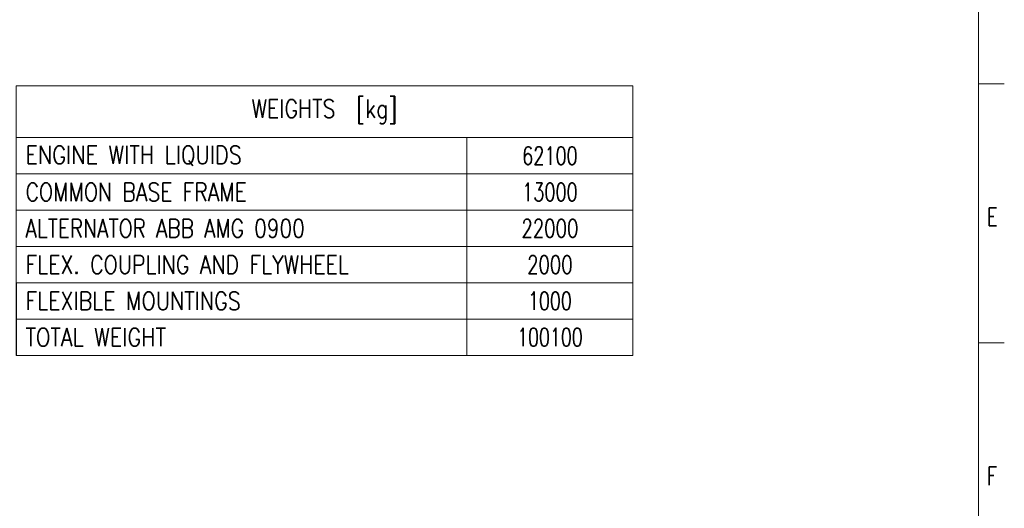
# Model space of a CAD drawing. Header units: inches. Extents: x 0 to 29700, y -16 to 21000.
# Tile 142 of 212: x 20200 to 29700, y 6405 to 11118. Entities that reach past the tile are written whole.
import ezdxf

# ---------------------------------------------------------------- set-up
doc = ezdxf.new("R2010")
doc.units = ezdxf.units.IN
doc.layers.add('210', color=7, linetype='Continuous', true_color=0xffffff)
doc.layers.add('254', color=7, linetype='Continuous', true_color=0xffffff)
doc.styles.add('latin_extended', font='simplex.shx')

# ---------------------------------------------------------------- blocks, each defined once
blk = doc.blocks.new('TabularNote1')
at = {"layer": '254', "color": 172, "linetype": 'Continuous', "lineweight": 18}
for p, q in [((0, 0), (87, 0)), ((0, 0), (0, -10)), ((87, 0), (119, 0)), ((119, 0), (119, -10)), ((0, -10), (87, -10)), ((0, -10), (0, -17)), ((87, -10), (119, -10)), ((87, -10), (87, -17)), ((119, -10), (119, -17)), ((0, -17), (87, -17)), ((0, -17), (0, -24)), ((87, -17), (119, -17)), ((87, -17), (87, -24)), ((119, -17), (119, -24)), ((0, -24), (87, -24)), ((0, -24), (0, -31)), ((87, -24), (119, -24)), ((87, -24), (87, -31)), ((119, -24), (119, -31)), ((0, -31), (87, -31)), ((0, -31), (0, -38)), ((87, -31), (119, -31)), ((87, -31), (87, -38)), ((119, -31), (119, -38)), ((0, -38), (87, -38)), ((87, -38), (119, -38)), ((87, -38), (87, -45)), ((119, -38), (119, -45)), ((0, -45), (87, -45)), ((87, -45), (119, -45)), ((87, -45), (87, -52)), ((119, -45), (119, -52)), ((0, -52), (87, -52)), ((87, -52), (119, -52))]:
    blk.add_line(p, q, dxfattribs=at)
at = {"layer": '254', "color": 172, "linetype": 'Continuous', "lineweight": 25}
for p, q in [((0, -38), (0, -45)), ((0, -45), (0, -52))]:
    blk.add_line(p, q, dxfattribs=at)
at = {"layer": '254', "color": 2, "linetype": 'Continuous', "lineweight": 13, "char_height": 3.5, "line_spacing_factor": 0.963855, "style": 'latin_extended'}
for s, insert, attachment_point in [('\\W0.8304;WEIGHTS  [kg]', (59.5, -5), 5), ('\\W0.8405;ENGINE WITH LIQUIDS', (1.8175, -13.5), 4), ('\\W0.7146;62100', (103, -13.5), 5), ('\\W0.8254;COMMON BASE FRAME', (1.8175, -20.5), 4), ('\\W0.7146;13000', (103, -20.5), 5), ('\\W0.8147;ALTERNATOR ABB AMG 0900', (1.8175, -27.5), 4), ('\\W0.7330;22000', (103, -27.5), 5), ('\\W0.8303;FLEX. COUPLING AND FLYWHEEL', (1.8175, -34.5), 4), ('\\W0.7316;2000', (103, -34.5), 5), ('\\W0.8337;FLEXIBLE MOUNTINGS', (1.8175, -41.5), 4), ('\\W0.7031;1000', (103, -41.5), 5), ('\\W0.8408;TOTAL WEIGHT', (1.8175, -48.5), 4), ('\\W0.7027;100100', (103, -48.5), 5)]:
    blk.add_mtext(s, dxfattribs=dict(at, insert=insert, attachment_point=attachment_point))

msp = doc.modelspace()

# ---------------------------------------------------------------- linework, layer by layer
at = {"layer": '210', "color": 7, "linetype": 'Continuous', "lineweight": 18}
for p, q in [((29450, 250), (29450, 20750)), ((29700, 10500), (29450, 10500)), ((29700, 8000), (29450, 8000))]:
    msp.add_line(p, q, dxfattribs=at)

# ---------------------------------------------------------------- block references
at = {"layer": '254', "color": 172, "linetype": 'Continuous', "lineweight": 18, "xscale": 50, "yscale": 50, "zscale": 50}
msp.add_blockref('TabularNote1', (20165.603, 10480.795), dxfattribs=at)

# ---------------------------------------------------------------- texts
at = {"layer": '210', "color": 211, "linetype": 'Continuous', "lineweight": 18, "char_height": 175, "attachment_point": 7, "line_spacing_factor": 0.963855, "style": 'latin_extended'}
for s, insert in [('\\W0.7067;E', (29533.887, 9129.555)), ('\\W0.7067;F', (29533.887, 6629.555))]:
    msp.add_mtext(s, dxfattribs=dict(at, insert=insert))

doc.saveas('drawing.dxf')
